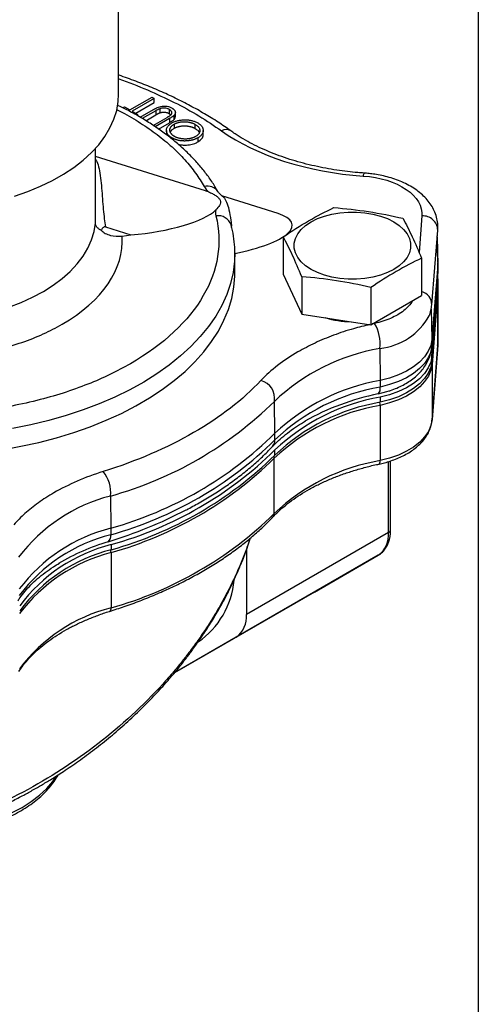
# Model space of a CAD drawing. Header units: inches. Extents: x 0.5 to 21.5, y 0.5 to 16.5.
# Tile 12 of 13: x 19.7 to 21.5, y 10.4 to 14.3. Entities that reach past the tile are written whole.
import ezdxf

# ---------------------------------------------------------------- set-up
doc = ezdxf.new("R2010")
doc.units = ezdxf.units.IN
doc.header["$LTSCALE"] = 2
doc.header["$MEASUREMENT"] = 0
doc.linetypes.add('SLD-Solid', pattern=[0])
doc.layers.add('TEXT', color=140, linetype='SLD-Solid', lineweight=25)

msp = doc.modelspace()

# ---------------------------------------------------------------- linework, layer by layer
for p, q in [((20.0756, 14.0194), (20.0756, 15.1217)), ((20.1203, 13.9565), (20.2077, 14.0069)), ((20.2165, 14.0019), (20.129, 13.9514)), ((20.2077, 14.0069), (20.2165, 14.0019)), ((20.2165, 13.9856), (20.2165, 14.0019)), ((20.0923, 13.9648), (20.0991, 13.9687)), ((20.0991, 13.9687), (20.1203, 13.9565)), ((20.1432, 13.9433), (20.2165, 13.9856)), ((20.1607, 13.9279), (20.2141, 13.9587)), ((20.2385, 13.9615), (20.2385, 13.9452)), ((20.276, 13.9589), (20.276, 13.9426)), ((20.129, 13.9514), (20.1503, 13.9392)), ((20.1503, 13.9392), (20.1455, 13.9364)), ((20.1503, 13.9392), (20.1503, 13.9337)), ((20.2224, 13.9534), (20.1693, 13.9227)), ((20.1829, 13.9142), (20.2224, 13.9371)), ((20.2124, 13.8957), (20.2674, 13.9274)), ((20.2766, 13.9227), (20.2203, 13.8902)), ((20.2224, 13.9534), (20.2224, 13.9371)), ((20.276, 13.9426), (20.282, 13.9374)), ((20.2766, 13.9227), (20.2766, 13.9063)), ((20.2954, 13.9192), (20.2954, 13.9355)), ((20.3001, 13.9297), (20.3001, 13.946)), ((20.2331, 13.8812), (20.2766, 13.9063)), ((20.2951, 13.9002), (20.2951, 13.8839)), ((20.3791, 13.8831), (20.3791, 13.8994)), ((20.2649, 13.8758), (20.2649, 13.8595)), ((20.2871, 13.8458), (20.2871, 13.841)), ((20.3893, 13.8464), (20.3893, 13.8301)), ((20.4104, 13.8593), (20.4104, 13.8756)), ((19.9841, 13.6135), (19.9841, 13.8049)), ((20.419, 13.6365), (19.9841, 13.7724)), ((19.984, 13.6135), (19.9841, 13.6161)), ((20.7067, 13.5467), (20.4847, 13.616)), ((21.2766, 13.5368), (21.2651, 13.3926)), ((20.0239, 13.4934), (20.1243, 13.462)), ((20.5214, 13.504), (20.5218, 13.5039)), ((20.0895, 13.4574), (20.1243, 13.462)), ((20.7274, 13.4543), (20.7274, 13.3066)), ((21.3158, 13.1848), (21.3394, 13.4803)), ((21.3372, 13.4527), (21.3395, 13.3432)), ((21.3398, 13.3542), (21.3376, 13.4582)), ((20.5356, 13.3909), (20.5356, 13.389)), ((20.5356, 13.3122), (20.5356, 13.389)), ((21.2751, 13.3695), (21.2751, 13.2219)), ((21.3395, 13.3432), (21.3159, 13.0477)), ((21.3399, 13.3519), (21.3395, 13.3432)), ((21.3395, 13.3432), (21.3395, 13.3171)), ((21.3398, 13.3542), (21.3399, 13.3519)), ((21.3399, 13.3258), (21.3399, 13.3519)), ((20.7274, 13.3066), (20.8008, 13.1486)), ((20.8008, 13.2962), (20.8008, 13.1486)), ((21.3158, 13.0182), (21.3394, 13.3137)), ((21.3395, 13.3171), (21.3159, 13.0216)), ((21.3391, 13.3138), (21.3394, 13.3258)), ((21.3395, 13.3171), (21.3394, 13.3137)), ((21.3399, 13.3258), (21.3395, 13.3171)), ((21.3161, 12.9817), (21.3395, 13.278)), ((21.3395, 13.2575), (21.3161, 12.9613)), ((21.3395, 13.278), (21.3395, 13.2575)), ((21.3399, 13.2662), (21.3395, 13.2575)), ((21.3399, 13.2662), (21.3399, 13.2866)), ((21.0746, 13.2538), (21.0746, 13.1062)), ((21.0746, 13.1062), (21.2751, 13.2219)), ((21.3395, 13.2446), (21.3167, 12.9495)), ((21.3399, 13.2531), (21.3395, 13.2446)), ((21.3395, 13.2446), (21.3395, 13.0258)), ((21.3399, 13.0343), (21.3399, 13.2531)), ((20.8008, 13.1486), (21.0746, 13.1062)), ((21.3133, 13.1691), (21.3159, 13.0477)), ((21.0894, 13.1117), (21.08, 13.1093)), ((21.3159, 13.0216), (21.3158, 13.0182)), ((21.3159, 13.0477), (21.3159, 13.0216)), ((21.3166, 12.7291), (21.3395, 13.0242)), ((21.3395, 13.0258), (21.3167, 12.7307)), ((21.339, 13.0242), (21.3395, 13.0312)), ((21.3395, 13.0258), (21.3399, 13.0343)), ((21.3395, 13.0242), (21.3395, 13.0258)), ((21.1105, 13.0127), (21.1114, 12.8857)), ((21.3161, 12.9613), (21.3161, 12.9817)), ((21.3167, 12.9495), (21.3167, 12.7307)), ((21.1114, 12.8857), (21.1114, 12.8596)), ((20.6947, 12.6765), (20.6923, 12.8028)), ((21.111, 12.7871), (21.111, 12.5682)), ((21.1115, 12.8196), (21.1115, 12.7992)), ((21.3166, 12.7291), (21.3167, 12.7307)), ((20.6947, 12.6504), (20.6947, 12.6765)), ((20.6947, 12.5902), (20.6947, 12.6106)), ((20.6917, 12.3588), (20.6917, 12.5776)), ((21.1445, 12.284), (21.1445, 12.5647)), ((21.1526, 12.2924), (21.1526, 12.5671)), ((20.0432, 12.4281), (20.0445, 12.3011)), ((20.0445, 12.3011), (20.0445, 12.275)), ((21.1445, 12.284), (20.5816, 11.9591)), ((20.0453, 12.2042), (20.0453, 11.9854)), ((20.0464, 12.2361), (20.0464, 12.2157)), ((20.5816, 12.2148), (20.5816, 11.9591)), ((21.1037, 12.1938), (20.5408, 11.8689)), ((20.851, 12.0479), (21.1037, 12.1938)), ((20.851, 12.0479), (20.2961, 11.7276)), ((20.5408, 11.8689), (20.2961, 11.7276))]:
    msp.add_line(p, q)
at = {"flags": 128}
for points in [[(19.6631, 13.6154), (19.7159, 13.6338), (19.766, 13.6545), (19.8133, 13.6774), (19.8573, 13.7023), (19.8979, 13.7291), (19.9347, 13.7577), (19.9677, 13.7878), (19.9965, 13.8192), (20.0211, 13.8519), (20.0412, 13.8855), (20.0568, 13.92), (20.0678, 13.955), (20.074, 13.9904), (20.0756, 14.0194)], [(20.8377, 13.5138), (20.8627, 13.5263), (20.8904, 13.5366), (20.9204, 13.5445), (20.9521, 13.5499), (20.9848, 13.5526), (21.0178, 13.5526), (21.0504, 13.5499), (21.0821, 13.5445), (21.1121, 13.5366), (21.1398, 13.5263), (21.1648, 13.5138), (21.1864, 13.4994), (21.2042, 13.4834), (21.2179, 13.4661), (21.2272, 13.4478), (21.2319, 13.4289), (21.2319, 13.4099), (21.2272, 13.391), (21.2179, 13.3728), (21.2042, 13.3554), (21.1864, 13.3394), (21.1648, 13.325), (21.1398, 13.3125), (21.1121, 13.3023), (21.0821, 13.2943), (21.0504, 13.289), (21.0178, 13.2863), (20.9848, 13.2863), (20.9521, 13.289), (20.9204, 13.2943), (20.8904, 13.3023), (20.8627, 13.3125), (20.8377, 13.325), (20.8161, 13.3394), (20.7983, 13.3554), (20.7846, 13.3728), (20.7753, 13.391), (20.7706, 13.4099), (20.7706, 13.4289), (20.7753, 13.4478), (20.7846, 13.4661), (20.7983, 13.4834), (20.8161, 13.4994), (20.8377, 13.5138)], [(19.6407, 13.1765), (19.6892, 13.1949), (19.7349, 13.2156), (19.7775, 13.2383), (19.8168, 13.263), (19.8524, 13.2895), (19.8841, 13.3175), (19.9118, 13.347), (19.9352, 13.3777), (19.9541, 13.4094), (19.9685, 13.4418), (19.9783, 13.4749), (19.9833, 13.5083)], [(20.5231, 13.4909), (20.5219, 13.5009), (20.5219, 13.5009)], [(20.5356, 13.389), (20.5344, 13.3579), (20.5288, 13.3136), (20.5185, 13.2696), (20.5035, 13.226), (20.484, 13.183), (20.4599, 13.1408), (20.4315, 13.0995), (20.3987, 13.0593), (20.3617, 13.0203), (20.3207, 12.9827), (20.2757, 12.9466), (20.2271, 12.9122), (20.1749, 12.8795), (20.1193, 12.8488), (20.0606, 12.82), (19.9989, 12.7934), (19.9346, 12.769), (19.8678, 12.747), (19.7987, 12.7273), (19.7278, 12.7101), (19.6551, 12.6954)], [(19.5487, 12.6022), (19.6143, 12.6116), (19.6876, 12.6249), (19.7594, 12.6406), (19.8294, 12.6589), (19.8974, 12.6796), (19.963, 12.7027), (20.0261, 12.728), (20.0864, 12.7555), (20.1436, 12.785), (20.1977, 12.8165), (20.2483, 12.8499), (20.2953, 12.885), (20.3385, 12.9217), (20.3778, 12.9598), (20.4129, 12.9992), (20.4439, 13.0398), (20.4705, 13.0814), (20.4926, 13.1239), (20.5102, 13.1671), (20.5233, 13.2108), (20.5316, 13.2549), (20.5354, 13.2992), (20.5356, 13.3122)], [(21.3386, 13.3034), (21.3388, 13.3015), (21.3395, 13.278)], [(21.3159, 13.0477), (21.3114, 13.0243), (21.3017, 13.0014), (21.2869, 12.9794), (21.2673, 12.9587), (21.2433, 12.9397), (21.2151, 12.9226), (21.1834, 12.9077), (21.1487, 12.8954), (21.1114, 12.8857)], [(21.3159, 13.0216), (21.3114, 12.9981), (21.3017, 12.9752), (21.2869, 12.9533), (21.2673, 12.9326), (21.2433, 12.9135), (21.2151, 12.8964), (21.1834, 12.8816), (21.1487, 12.8692), (21.1114, 12.8596)], [(21.3161, 12.9817), (21.3116, 12.9582), (21.3018, 12.9353), (21.287, 12.9134), (21.2675, 12.8927), (21.2434, 12.8736), (21.2153, 12.8565), (21.1835, 12.8416), (21.1487, 12.8293), (21.1115, 12.8196)], [(21.3167, 12.9495), (21.3122, 12.926), (21.3024, 12.903), (21.2875, 12.8809), (21.2679, 12.8602), (21.2437, 12.841), (21.2154, 12.8239), (21.1835, 12.809), (21.1485, 12.7967), (21.111, 12.7871)], [(21.3161, 12.9613), (21.3116, 12.9378), (21.3018, 12.9149), (21.287, 12.8929), (21.2675, 12.8722), (21.2434, 12.8532), (21.2153, 12.8361), (21.1835, 12.8212), (21.1487, 12.8089), (21.1115, 12.7992)], [(21.1037, 12.8324), (21.1383, 12.8414), (21.1471, 12.8442)], [(21.3167, 12.7307), (21.3122, 12.7072), (21.3024, 12.6842), (21.2875, 12.6621), (21.2679, 12.6413), (21.2437, 12.6222), (21.2154, 12.6051), (21.1835, 12.5902), (21.1485, 12.5778), (21.111, 12.5682)], [(21.1068, 12.5547), (21.1078, 12.5552), (21.1092, 12.557), (21.1102, 12.5598), (21.1108, 12.5636), (21.111, 12.5682)], [(19.3584, 11.0991), (19.3617, 11.0994), (19.4146, 11.1053), (19.4663, 11.114), (19.5165, 11.1254), (19.5646, 11.1394), (19.6104, 11.1558), (19.6533, 11.1746), (19.6931, 11.1956), (19.7294, 11.2186), (19.762, 11.2434), (19.7905, 11.2698), (19.8147, 11.2976), (19.8298, 11.3191)]]:
    msp.add_lwpolyline(points, dxfattribs=at)
for centre, radius, start, end in [((20.501, 13.8435), 0.0357, 58.5636, 120.5114), ((21.0597, 13.6957), 0.0157, 136.4248, 182.2431), ((20.4274, 13.6047), 0.0504, 33.9924, 105.0493), ((20.4692, 13.4819), 0.056, 19.8264, 98.6941), ((21.2813, 13.4789), 0.0581, 1.3868, 94.7032), ((21.263, 13.186), 0.0528, 358.6861, 76.7914), ((21.3185, 13.2446), 0.0211, 0.0496, 14.0532), ((21.0824, 13.2676), 0.2564, 276.2933, 330.6737), ((20.9993, 13.4789), 0.3607, 252.7985, 269.6154), ((20.9383, 13.0277), 0.1728, 355.0212, 29.0513), ((21.2508, 12.2117), 0.8132, 99.9361, 133.3767), ((21.2954, 12.9495), 0.0213, 0.1029, 18.5447), ((20.6207, 12.8154), 0.0727, 350.0295, 75.1934), ((21.2513, 12.0874), 0.8104, 99.9361, 133.3767), ((21.2467, 12.0703), 0.8008, 99.7284, 133.5844), ((21.3004, 11.859), 0.9931, 101.4293, 119.4289), ((21.0803, 12.8537), 0.0316, 317.5257, 10.6106), ((19.6397, 13.8766), 1.5037, 285.5656, 314.429), ((21.2493, 11.986), 0.8129, 99.793, 133.299), ((21.2513, 12.0208), 0.8109, 99.9282, 133.3445), ((21.2467, 12.0095), 0.8013, 99.7208, 133.5518), ((21.0285, 12.7865), 0.0825, 0.4179, 8.6688), ((19.6403, 13.7521), 1.5062, 285.5656, 314.429), ((19.6403, 13.726), 1.5062, 285.5656, 314.429), ((20.6578, 12.6493), 0.0369, 317.7932, 1.7172), ((19.6408, 13.6865), 1.5061, 285.6208, 314.4053), ((19.6401, 13.652), 1.5034, 285.6354, 314.3855), ((19.6408, 13.6661), 1.5061, 285.6208, 314.4053), ((20.6643, 12.5774), 0.0275, 0.4618, 17.6137), ((21.2447, 11.7762), 0.8032, 99.5846, 133.5073), ((19.9145, 12.4427), 0.1295, 353.5329, 39.4955), ((20.2087, 11.7841), 0.6649, 104.4186, 142.7397), ((19.4882, 14.0247), 1.8595, 287.066, 297.3534), ((19.6401, 13.4332), 1.5034, 285.6354, 314.3855), ((20.6739, 12.3581), 0.0179, 317.0617, 2.0744), ((20.2095, 11.6593), 0.6627, 104.4186, 142.7397), ((21.0458, 12.2743), 0.0991, 305.698, 5.6204), ((21.1358, 12.3006), 0.0187, 297.4544, 333.7851), ((21.0165, 12.2899), 0.1361, 340.6061, 1.0458), ((20.2043, 11.6411), 0.6538, 104.1479, 143.0104), ((20.3009, 11.371), 0.9158, 106.9495, 120.3834), ((20.0161, 12.2698), 0.0288, 308.0765, 10.45), ((20.2101, 11.5648), 0.6603, 104.4508, 142.9485), ((20.2107, 11.5971), 0.6598, 104.425, 143.0308), ((20.2055, 11.5845), 0.6509, 104.1506, 143.3053), ((19.9871, 12.2037), 0.0583, 0.5296, 11.1679), ((20.2019, 12.1239), 0.3323, 304.6445, 354.9264), ((20.2049, 11.3538), 0.6515, 104.1778, 143.2214), ((20.0319, 11.9827), 0.0137, 305.2888, 11.3423), ((20.483, 11.9494), 0.0991, 305.698, 5.6204)]:
    msp.add_arc(centre, radius, start, end)
for centre, start_param, end_param in [((20.1479, 13.5567), 0.491214, 0.566009), ((20.1479, 13.5567), 4.609101, 5.94573), ((20.4356, 13.4668), 4.99117, 6.849194)]:
    msp.add_ellipse(centre, major_axis=(0.3276, 0.0365), ratio=0.278958, start_param=start_param, end_param=end_param)
for points, knots in [([(20.5192, 13.8739), (20.5112, 13.8798), (20.4867, 13.8975), (20.4428, 13.9256), (20.3878, 13.9581), (20.3301, 13.9889), (20.27, 14.018), (20.2078, 14.0453), (20.1434, 14.0706), (20.0992, 14.0869), (20.0761, 14.0943), (20.0756, 14.0944)], [0, 0, 0, 0, 0.065048, 0.198531, 0.331948, 0.465272, 0.598479, 0.731549, 0.864456, 0.997174, 1, 1, 1, 1]), ([(20.0756, 14.0793), (20.0756, 14.0793), (20.1156, 14.0667), (20.1899, 14.0363), (20.2967, 13.9878), (20.3953, 13.9338), (20.4537, 13.8941), (20.4829, 13.8743)], [0, 0, 0, 0, 0.000445, 0.251124, 0.501768, 0.751482, 1, 1, 1, 1]), ([(20.0676, 13.9579), (20.0747, 13.9545), (20.1084, 13.9382), (20.1626, 13.9053), (20.2293, 13.8595), (20.2879, 13.8107), (20.3385, 13.7599), (20.3815, 13.7075), (20.4034, 13.6713), (20.4143, 13.6533)], [0, 0, 0, 0, 0.043456, 0.206166, 0.368282, 0.52965, 0.688319, 0.845155, 1, 1, 1, 1]), ([(20.4689, 13.6326), (20.4659, 13.6381), (20.4557, 13.657), (20.4346, 13.6881), (20.4058, 13.726), (20.3733, 13.7627), (20.3376, 13.7983), (20.2987, 13.8325), (20.2568, 13.8653), (20.212, 13.8966), (20.1645, 13.9262), (20.1172, 13.9529), (20.0847, 13.9688), (20.0699, 13.9761)], [0, 0, 0, 0, 0.040097, 0.136666, 0.233675, 0.331032, 0.428642, 0.526416, 0.624275, 0.722153, 0.819996, 0.917753, 1, 1, 1, 1]), ([(20.2141, 13.9587), (20.219, 13.9615), (20.2241, 13.9642), (20.2324, 13.9677), (20.2353, 13.9687), (20.2413, 13.9705), (20.2446, 13.9712), (20.2513, 13.972), (20.2547, 13.9721), (20.2616, 13.9719), (20.265, 13.9717), (20.2715, 13.9705), (20.2747, 13.9697), (20.2804, 13.9676), (20.283, 13.9663), (20.2855, 13.965)], [0, 0, 0, 0, 0.25, 0.25, 0.375, 0.375, 0.5, 0.5, 0.625, 0.625, 0.75, 0.75, 0.875, 0.875, 1, 1, 1, 1]), ([(20.2385, 13.9615), (20.2354, 13.9605), (20.2328, 13.9591), (20.2275, 13.9563), (20.2249, 13.9548), (20.2224, 13.9534)], [0, 0, 0, 0, 0.5, 0.5, 1, 1, 1, 1]), ([(20.276, 13.9589), (20.2747, 13.9596), (20.2735, 13.9602), (20.2707, 13.9614), (20.2693, 13.9619), (20.2647, 13.9632), (20.2615, 13.9638), (20.2547, 13.9643), (20.2513, 13.9642), (20.2463, 13.9635), (20.2447, 13.9632), (20.2415, 13.9625), (20.24, 13.962), (20.2385, 13.9615)], [0, 0, 0, 0, 0.125, 0.125, 0.25, 0.25, 0.5, 0.5, 0.75, 0.75, 0.875, 0.875, 1, 1, 1, 1]), ([(20.2799, 13.9351), (20.2807, 13.9358), (20.2822, 13.9369), (20.284, 13.9388), (20.2853, 13.9407), (20.2862, 13.9426), (20.2866, 13.9446), (20.2864, 13.9466), (20.2857, 13.9488), (20.2845, 13.9511), (20.2829, 13.9533), (20.281, 13.9553), (20.2787, 13.9572), (20.2769, 13.9583), (20.276, 13.9589)], [0, 0, 0, 0, 0.086898, 0.167753, 0.244964, 0.31813, 0.392337, 0.4701, 0.554266, 0.644399, 0.736918, 0.826197, 0.913693, 1, 1, 1, 1]), ([(20.2855, 13.965), (20.2864, 13.9644), (20.2882, 13.9633), (20.2907, 13.9616), (20.2928, 13.9598), (20.2947, 13.958), (20.2963, 13.9562), (20.2976, 13.9543), (20.2987, 13.9524), (20.2994, 13.9504), (20.2999, 13.9485), (20.3001, 13.9465), (20.3001, 13.9446), (20.2997, 13.9427), (20.2991, 13.9409), (20.2981, 13.939), (20.2969, 13.9372), (20.2959, 13.9361), (20.2954, 13.9355)], [0, 0, 0, 0, 0.071184, 0.139662, 0.206344, 0.271408, 0.335461, 0.39832, 0.460631, 0.523264, 0.585019, 0.645206, 0.704252, 0.762968, 0.821064, 0.880088, 0.939381, 1, 1, 1, 1]), ([(20.2224, 13.9371), (20.2233, 13.9376), (20.2251, 13.9386), (20.2276, 13.94), (20.2299, 13.9413), (20.2321, 13.9424), (20.234, 13.9433), (20.2357, 13.9441), (20.2371, 13.9447), (20.2381, 13.9451), (20.2385, 13.9452)], [0, 0, 0, 0, 0.179921, 0.344436, 0.493598, 0.626189, 0.742198, 0.844379, 0.930165, 1, 1, 1, 1]), ([(20.2385, 13.9452), (20.2396, 13.9456), (20.2417, 13.9462), (20.245, 13.947), (20.2483, 13.9475), (20.2516, 13.9478), (20.2549, 13.9478), (20.2582, 13.9477), (20.2615, 13.9473), (20.2647, 13.9468), (20.2678, 13.946), (20.2708, 13.945), (20.2735, 13.9439), (20.2752, 13.943), (20.276, 13.9426)], [0, 0, 0, 0, 0.090527, 0.176836, 0.260722, 0.342264, 0.422898, 0.503685, 0.584774, 0.668212, 0.75223, 0.834692, 0.917107, 1, 1, 1, 1]), ([(20.2674, 13.9274), (20.2682, 13.9279), (20.2698, 13.9288), (20.272, 13.9301), (20.2739, 13.9313), (20.2756, 13.9323), (20.2771, 13.9332), (20.2783, 13.934), (20.2792, 13.9346), (20.2797, 13.935), (20.2799, 13.9351)], [0, 0, 0, 0, 0.191079, 0.362605, 0.516099, 0.650038, 0.765977, 0.862374, 0.940842, 1, 1, 1, 1]), ([(20.2954, 13.9355), (20.295, 13.9351), (20.2942, 13.9343), (20.2927, 13.933), (20.2908, 13.9316), (20.2886, 13.9301), (20.2861, 13.9284), (20.2832, 13.9266), (20.2801, 13.9247), (20.2778, 13.9233), (20.2766, 13.9227)], [0, 0, 0, 0, 0.07813, 0.169465, 0.274335, 0.39211, 0.523687, 0.668365, 0.827132, 1, 1, 1, 1]), ([(20.2766, 13.9063), (20.2778, 13.907), (20.2801, 13.9083), (20.2832, 13.9103), (20.2861, 13.9121), (20.2886, 13.9137), (20.2908, 13.9153), (20.2927, 13.9167), (20.2942, 13.918), (20.295, 13.9188), (20.2954, 13.9192)], [0, 0, 0, 0, 0.172868, 0.331635, 0.476313, 0.60789, 0.725665, 0.830535, 0.92187, 1, 1, 1, 1]), ([(20.2864, 13.9052), (20.2882, 13.9062), (20.2917, 13.9082), (20.2975, 13.9107), (20.3035, 13.9128), (20.3098, 13.9146), (20.3164, 13.916), (20.3232, 13.9169), (20.3303, 13.9175), (20.3376, 13.9177), (20.3448, 13.9175), (20.3519, 13.917), (20.3587, 13.916), (20.3653, 13.9147), (20.3716, 13.9129), (20.3776, 13.9108), (20.3834, 13.9083), (20.3869, 13.9063), (20.3887, 13.9054)], [0, 0, 0, 0, 0.065234, 0.128584, 0.190343, 0.251408, 0.312206, 0.373614, 0.436264, 0.500407, 0.564535, 0.627137, 0.688338, 0.74924, 0.810076, 0.871656, 0.934766, 1, 1, 1, 1]), ([(20.2954, 13.9192), (20.2976, 13.9218), (20.3004, 13.9252), (20.2997, 13.9289), (20.2996, 13.9297)], [0, 0, 0, 0, 0.783557, 1, 1, 1, 1]), ([(20.2871, 13.8458), (20.2853, 13.8468), (20.2818, 13.8489), (20.2773, 13.8523), (20.2735, 13.8559), (20.2704, 13.8596), (20.2679, 13.8634), (20.2662, 13.8674), (20.2651, 13.8715), (20.2648, 13.8756), (20.2651, 13.8798), (20.2661, 13.8839), (20.2678, 13.8878), (20.2701, 13.8916), (20.2731, 13.8953), (20.2769, 13.8988), (20.2813, 13.9021), (20.2847, 13.9042), (20.2864, 13.9052)], [0, 0, 0, 0, 0.066567, 0.130742, 0.193348, 0.254998, 0.316119, 0.377264, 0.4394, 0.502805, 0.566356, 0.628251, 0.689107, 0.749358, 0.81018, 0.871617, 0.934873, 1, 1, 1, 1]), ([(20.2966, 13.8518), (20.2957, 13.8523), (20.2939, 13.8534), (20.2914, 13.8552), (20.2891, 13.857), (20.2869, 13.8589), (20.2851, 13.8609), (20.2834, 13.863), (20.2819, 13.8652), (20.2807, 13.8674), (20.2797, 13.8696), (20.279, 13.8719), (20.2785, 13.8741), (20.2782, 13.8763), (20.2783, 13.8785), (20.2785, 13.8807), (20.2791, 13.8829), (20.2799, 13.885), (20.2809, 13.8871), (20.2822, 13.8892), (20.2838, 13.8912), (20.2855, 13.8931), (20.2876, 13.895), (20.2899, 13.8968), (20.2923, 13.8985), (20.2942, 13.8996), (20.2951, 13.9002)], [0, 0, 0, 0, 0.042616, 0.084827, 0.126752, 0.168882, 0.210819, 0.253027, 0.295951, 0.339216, 0.382443, 0.424784, 0.466558, 0.507635, 0.548218, 0.588905, 0.629493, 0.670357, 0.711274, 0.751771, 0.792041, 0.832561, 0.873537, 0.914877, 0.957088, 1, 1, 1, 1]), ([(20.2807, 13.8693), (20.2823, 13.8722), (20.2852, 13.8776), (20.2919, 13.8818), (20.2951, 13.8839)], [0, 0, 0, 0, 0.523868, 1, 1, 1, 1]), ([(20.2951, 13.9002), (20.2961, 13.9007), (20.298, 13.9018), (20.3011, 13.9032), (20.3042, 13.9046), (20.3075, 13.9058), (20.3109, 13.9068), (20.3144, 13.9077), (20.3179, 13.9085), (20.3216, 13.9091), (20.3254, 13.9096), (20.3292, 13.9099), (20.3329, 13.9101), (20.3368, 13.9101), (20.3406, 13.91), (20.3444, 13.9097), (20.3482, 13.9093), (20.352, 13.9087), (20.3558, 13.908), (20.3595, 13.9072), (20.363, 13.9062), (20.3665, 13.9051), (20.3698, 13.9039), (20.3731, 13.9025), (20.3762, 13.901), (20.3781, 13.8999), (20.3791, 13.8994)], [0, 0, 0, 0, 0.04305, 0.0854, 0.126881, 0.167995, 0.208931, 0.249605, 0.290489, 0.331514, 0.372725, 0.413228, 0.453798, 0.494445, 0.535151, 0.575893, 0.617504, 0.659916, 0.702493, 0.744602, 0.786556, 0.828541, 0.870806, 0.913451, 0.956361, 1, 1, 1, 1]), ([(20.2951, 13.8839), (20.2961, 13.8844), (20.298, 13.8855), (20.3011, 13.8869), (20.3042, 13.8882), (20.3075, 13.8894), (20.3109, 13.8905), (20.3144, 13.8914), (20.3179, 13.8922), (20.3216, 13.8928), (20.3254, 13.8932), (20.3292, 13.8936), (20.3329, 13.8938), (20.3368, 13.8938), (20.3406, 13.8937), (20.3444, 13.8934), (20.3482, 13.893), (20.352, 13.8924), (20.3558, 13.8917), (20.3595, 13.8909), (20.363, 13.8899), (20.3665, 13.8888), (20.3698, 13.8875), (20.3731, 13.8862), (20.3762, 13.8847), (20.3781, 13.8836), (20.3791, 13.8831)], [0, 0, 0, 0, 0.04305, 0.0854, 0.126881, 0.167995, 0.208931, 0.249605, 0.290489, 0.331514, 0.372725, 0.413228, 0.453798, 0.494445, 0.535151, 0.575893, 0.617504, 0.659916, 0.702493, 0.744602, 0.786556, 0.828541, 0.870806, 0.913451, 0.956361, 1, 1, 1, 1]), ([(20.3791, 13.8994), (20.3805, 13.8985), (20.3832, 13.8969), (20.3868, 13.8941), (20.3899, 13.8913), (20.3924, 13.8883), (20.3944, 13.8853), (20.3959, 13.882), (20.3968, 13.8787), (20.3972, 13.8753), (20.3971, 13.8719), (20.3964, 13.8686), (20.3952, 13.8654), (20.3933, 13.8623), (20.391, 13.8594), (20.388, 13.8566), (20.3846, 13.8539), (20.3819, 13.8522), (20.3805, 13.8514)], [0, 0, 0, 0, 0.06568, 0.129509, 0.191665, 0.253357, 0.314755, 0.376509, 0.439343, 0.503828, 0.568178, 0.63042, 0.691414, 0.75158, 0.812261, 0.873106, 0.935499, 1, 1, 1, 1]), ([(20.3791, 13.8831), (20.3837, 13.8801), (20.3917, 13.875), (20.3939, 13.8682), (20.3949, 13.8654)], [0, 0, 0, 0, 0.575327, 1, 1, 1, 1]), ([(20.3887, 13.9054), (20.3904, 13.9043), (20.3938, 13.9023), (20.3982, 13.8989), (20.402, 13.8954), (20.405, 13.8917), (20.4074, 13.8879), (20.4091, 13.884), (20.4101, 13.8799), (20.4105, 13.8757), (20.4102, 13.8715), (20.4092, 13.8675), (20.4075, 13.8635), (20.4052, 13.8598), (20.4022, 13.8562), (20.3986, 13.8527), (20.3943, 13.8494), (20.391, 13.8474), (20.3893, 13.8464)], [0, 0, 0, 0, 0.0658189, 0.1297465, 0.192072, 0.2534594, 0.3145696, 0.3762799, 0.4390257, 0.503267, 0.5674928, 0.6297048, 0.6909996, 0.7514517, 0.8120044, 0.8731497, 0.9356355, 1, 1, 1, 1]), ([(20.122, 12.9518), (20.0955, 12.9373), (20.0425, 12.9083), (19.9529, 12.8696), (19.8561, 12.8348), (19.7503, 12.8049), (19.6384, 12.7807), (19.5204, 12.7628), (19.3991, 12.7519), (19.2756, 12.7482), (19.1521, 12.7519), (19.044, 12.7616), (18.9518, 12.7746), (18.8749, 12.7887), (18.7888, 12.8083), (18.6951, 12.8349), (18.5981, 12.8695), (18.509, 12.9085), (18.428, 12.9511), (18.3541, 12.9979), (18.2866, 13.0493), (18.2266, 13.1053), (18.1746, 13.1664), (18.1327, 13.231), (18.1018, 13.2991), (18.0828, 13.3691), (18.0765, 13.4404), (18.0828, 13.5117), (18.0997, 13.5741), (18.1222, 13.6274), (18.1467, 13.6718), (18.1805, 13.7215), (18.2269, 13.7754), (18.2744, 13.8214), (18.3074, 13.846), (18.3167, 13.8529)], [0, 0, 0, 0, 0.0305317, 0.0610664, 0.0934298, 0.1257991, 0.1595115, 0.1932298, 0.2276596, 0.2620953, 0.2965251, 0.3309608, 0.3534575, 0.3759056, 0.3984075, 0.430771, 0.4631402, 0.4936704, 0.5242066, 0.5547368, 0.5852729, 0.6176364, 0.6500056, 0.6837181, 0.7174363, 0.7518661, 0.7863019, 0.8207317, 0.8551674, 0.8776641, 0.9001122, 0.9226141, 0.9549775, 0.9873467, 1, 1, 1, 1]), ([(20.3893, 13.8464), (20.3881, 13.8457), (20.3858, 13.8444), (20.382, 13.8426), (20.3781, 13.841), (20.3741, 13.8395), (20.3699, 13.8382), (20.3656, 13.837), (20.3611, 13.8361), (20.3565, 13.8352), (20.3518, 13.8346), (20.3471, 13.8341), (20.3424, 13.8338), (20.3378, 13.8337), (20.3331, 13.8337), (20.3284, 13.834), (20.3238, 13.8344), (20.3192, 13.835), (20.3146, 13.8358), (20.3102, 13.8368), (20.306, 13.8379), (20.3019, 13.8391), (20.2979, 13.8406), (20.2942, 13.8421), (20.2905, 13.8439), (20.2882, 13.8451), (20.2871, 13.8458)], [0, 0, 0, 0, 0.043209, 0.085873, 0.12812, 0.170152, 0.211918, 0.253753, 0.296006, 0.338443, 0.381015, 0.42282, 0.464089, 0.505126, 0.545975, 0.586985, 0.628339, 0.670084, 0.711992, 0.753039, 0.794049, 0.834886, 0.875498, 0.916547, 0.958004, 1, 1, 1, 1]), ([(20.3805, 13.8514), (20.3795, 13.8509), (20.3776, 13.8498), (20.3745, 13.8483), (20.3714, 13.847), (20.3681, 13.8458), (20.3647, 13.8448), (20.3612, 13.8439), (20.3576, 13.8431), (20.3539, 13.8425), (20.3501, 13.842), (20.3463, 13.8417), (20.3425, 13.8415), (20.3387, 13.8414), (20.3349, 13.8416), (20.331, 13.8418), (20.3272, 13.8422), (20.3233, 13.8428), (20.3195, 13.8435), (20.3158, 13.8443), (20.3123, 13.8452), (20.3088, 13.8463), (20.3056, 13.8475), (20.3025, 13.8488), (20.2994, 13.8502), (20.2976, 13.8513), (20.2966, 13.8518)], [0, 0, 0, 0, 0.0434953, 0.0859935, 0.1279104, 0.1692345, 0.2105968, 0.2514118, 0.292563, 0.3339908, 0.3753456, 0.4161638, 0.4572927, 0.498081, 0.5391268, 0.5806084, 0.6225305, 0.6653936, 0.7083882, 0.7504925, 0.7924156, 0.8337778, 0.8750352, 0.9163678, 0.9579831, 1, 1, 1, 1]), ([(20.3893, 13.8301), (20.3951, 13.8342), (20.4062, 13.8423), (20.4114, 13.8534), (20.4101, 13.8588), (20.41, 13.8592)], [0, 0, 0, 0, 0.49515, 0.957132, 1, 1, 1, 1]), ([(21.0484, 13.7067), (21.0397, 13.7072), (21.0175, 13.7088), (20.9811, 13.7126), (20.9387, 13.7183), (20.8951, 13.7256), (20.8511, 13.7346), (20.8072, 13.7453), (20.7639, 13.7576), (20.7217, 13.7715), (20.6808, 13.787), (20.6415, 13.8039), (20.6041, 13.8221), (20.569, 13.8416), (20.5408, 13.8591), (20.5253, 13.8703), (20.5198, 13.8742)], [0, 0, 0, 0, 0.041827, 0.107301, 0.17735, 0.250225, 0.325204, 0.401713, 0.47934, 0.557782, 0.636812, 0.716265, 0.796021, 0.876001, 0.956167, 1, 1, 1, 1]), ([(20.3115, 13.8205), (20.3182, 13.8192), (20.3325, 13.8165), (20.3558, 13.8181), (20.3756, 13.823), (20.3854, 13.828), (20.3893, 13.8301)], [0, 0, 0, 0, 0.247401, 0.53264, 0.814931, 1, 1, 1, 1]), ([(19.9841, 13.7619), (19.986, 13.759), (19.9916, 13.7505), (19.9987, 13.7247), (20.0045, 13.6884), (20.0082, 13.6469), (20.0112, 13.6042), (20.0144, 13.5628), (20.0186, 13.5248), (20.0221, 13.5039), (20.0239, 13.4934)], [0, 0, 0, 0, 0.069778, 0.202651, 0.338943, 0.468287, 0.598969, 0.733638, 0.866651, 1, 1, 1, 1]), ([(21.0441, 13.6951), (21.1103, 13.6906), (21.1711, 13.6717), (21.2574, 13.613), (21.2797, 13.5752), (21.2766, 13.5368)], [0, 0, 0, 0, 0.5, 0.5, 1, 1, 1, 1]), ([(21.3391, 13.4803), (21.3395, 13.4871), (21.3404, 13.5024), (21.3366, 13.5265), (21.3289, 13.5512), (21.3172, 13.5745), (21.3022, 13.5959), (21.2839, 13.616), (21.2624, 13.6345), (21.2382, 13.651), (21.2119, 13.6654), (21.1839, 13.6776), (21.1548, 13.6877), (21.1257, 13.6954), (21.0983, 13.7009), (21.0738, 13.7042), (21.0577, 13.7061), (21.0495, 13.7064), (21.0483, 13.7064)], [0, 0, 0, 0, 0.055825, 0.125647, 0.198638, 0.266602, 0.336395, 0.407845, 0.480347, 0.553124, 0.625468, 0.6968, 0.766695, 0.83417, 0.896185, 0.948004, 0.992827, 1, 1, 1, 1]), ([(18.5671, 13.672), (18.5657, 13.6707), (18.5503, 13.6565), (18.5269, 13.6268), (18.4978, 13.583), (18.4769, 13.5366), (18.4639, 13.489), (18.4596, 13.4404), (18.4639, 13.3919), (18.4769, 13.3443), (18.4979, 13.2979), (18.5295, 13.2492), (18.5736, 13.1994), (18.6316, 13.1506), (18.6927, 13.1107), (18.7539, 13.0785), (18.8146, 13.0519), (18.8806, 13.0284), (18.9525, 13.008), (19.0287, 12.9915), (19.1089, 12.9793), (19.1915, 12.9719), (19.2756, 12.9694), (19.3596, 12.9719), (19.4422, 12.9793), (19.5224, 12.9915), (19.6068, 13.0097), (19.6929, 13.0353), (19.778, 13.0684), (19.8273, 13.0949), (19.8515, 13.108)], [0, 0, 0, 0, 0.003386, 0.037171, 0.072356, 0.107549, 0.143482, 0.179424, 0.215357, 0.2513, 0.286484, 0.321677, 0.366685, 0.410467, 0.452937, 0.4848, 0.516672, 0.550449, 0.584234, 0.619419, 0.654612, 0.690545, 0.726487, 0.76242, 0.798363, 0.833547, 0.868741, 0.913748, 0.957533, 1, 1, 1, 1]), ([(19.9833, 13.5083), (19.9834, 13.5196), (19.9835, 13.5419), (19.9839, 13.5776), (19.984, 13.6018), (19.984, 13.6135)], [0, 0, 0, 0, 0.347278, 0.685572, 1, 1, 1, 1]), ([(20.432, 13.632), (20.437, 13.6301), (20.442, 13.6279), (20.4514, 13.6232), (20.4559, 13.6206), (20.4641, 13.6151), (20.4677, 13.6122), (20.4736, 13.6058), (20.4759, 13.6025), (20.4786, 13.5957), (20.4791, 13.5922), (20.4784, 13.5855), (20.4773, 13.5821), (20.4721, 13.5727), (20.4665, 13.567), (20.4604, 13.5609)], [0, 0, 0, 0, 0.125, 0.125, 0.25, 0.25, 0.375, 0.375, 0.5, 0.5, 0.625, 0.625, 0.75, 0.75, 1, 1, 1, 1]), ([(20.4908, 13.612), (20.4864, 13.6153), (20.479, 13.6207), (20.4723, 13.6289), (20.4696, 13.6322)], [0, 0, 0, 0, 0.601212, 1, 1, 1, 1]), ([(20.4906, 13.6118), (20.4912, 13.6113), (20.4955, 13.6079), (20.5033, 13.5929), (20.5128, 13.562), (20.5191, 13.5276), (20.5217, 13.5039), (20.5225, 13.4963)], [0, 0, 0, 0, 0.048041, 0.308101, 0.568175, 0.860775, 1, 1, 1, 1]), ([(20.7274, 13.4543), (20.7608, 13.4769), (20.7942, 13.4983), (20.8611, 13.5369), (20.8945, 13.5541), (20.9279, 13.57)], [0, 0, 0, 0, 0.5, 0.5, 1, 1, 1, 1]), ([(20.4604, 13.5609), (20.4598, 13.557), (20.4594, 13.553), (20.4594, 13.5451), (20.4598, 13.5412), (20.4608, 13.5373)], [0, 0, 0, 0, 0.5, 0.5, 1, 1, 1, 1]), ([(20.0058, 13.4802), (20.005, 13.4807), (20.0031, 13.4817), (19.9999, 13.4838), (19.996, 13.4865), (19.9925, 13.4896), (19.9889, 13.4935), (19.986, 13.498), (19.9839, 13.5031), (19.9835, 13.5066), (19.9833, 13.5083)], [0, 0, 0, 0, 0.053466, 0.1366, 0.249677, 0.387444, 0.498544, 0.682483, 0.849737, 1, 1, 1, 1]), ([(20.0239, 13.4934), (20.022, 13.494), (20.0198, 13.494), (20.0159, 13.4925), (20.0142, 13.4911), (20.0099, 13.4868), (20.0078, 13.4835), (20.0058, 13.4802)], [0, 0, 0, 0, 0.25, 0.25, 0.5, 0.5, 1, 1, 1, 1]), ([(20.5356, 13.391), (20.5356, 13.3911), (20.5362, 13.4058), (20.5335, 13.4354), (20.529, 13.4721), (20.5233, 13.4937), (20.5214, 13.5008)], [0, 0, 0, 0, 0.000837, 0.400069, 0.805278, 1, 1, 1, 1]), ([(20.0058, 13.4802), (20.0108, 13.4756), (20.0164, 13.4715), (20.0289, 13.4648), (20.0358, 13.4621), (20.0573, 13.4562), (20.0734, 13.4553), (20.0895, 13.4574)], [0, 0, 0, 0, 0.25, 0.25, 0.5, 0.5, 1, 1, 1, 1]), ([(21.2751, 13.3695), (21.2417, 13.3537), (21.2083, 13.3365), (21.1414, 13.2978), (21.108, 13.2765), (21.0746, 13.2538)], [0, 0, 0, 0, 0.5, 0.5, 1, 1, 1, 1]), ([(21.3397, 13.2531), (21.3398, 13.254), (21.34, 13.2558), (21.3397, 13.2576), (21.3395, 13.2585)], [0, 0, 0, 0, 0.5146256, 1, 1, 1, 1]), ([(21.24, 13.2017), (21.2399, 13.2013), (21.2365, 13.194), (21.2252, 13.1805), (21.2058, 13.1619), (21.1813, 13.1454), (21.1533, 13.1313), (21.1226, 13.1197), (21.1004, 13.1143), (21.0894, 13.1117)], [0, 0, 0, 0, 0.008873, 0.17639, 0.343999, 0.511515, 0.679124, 0.839538, 1, 1, 1, 1]), ([(21.3057, 13.1417), (21.3083, 13.1489), (21.3133, 13.1629), (21.3149, 13.1776), (21.3156, 13.1848)], [0, 0, 0, 0, 0.513331, 1, 1, 1, 1]), ([(21.0703, 13.1069), (21.0487, 13.1017), (20.999, 13.0899), (20.9263, 13.0653), (20.8519, 13.0349), (20.8077, 13.0109), (20.7856, 12.9989)], [0, 0, 0, 0, 0.204569, 0.469723, 0.734846, 1, 1, 1, 1]), ([(21.1466, 12.8441), (21.1486, 12.8448), (21.1594, 12.8481), (21.178, 12.8557), (21.2022, 12.8672), (21.225, 12.8807), (21.2461, 12.8959), (21.2651, 12.913), (21.2816, 12.9317), (21.2953, 12.952), (21.3059, 12.9738), (21.3132, 12.9963), (21.3149, 13.0118), (21.3158, 13.0193)], [0, 0, 0, 0, 0.021659, 0.115941, 0.212267, 0.310202, 0.409318, 0.509058, 0.608893, 0.708375, 0.807382, 0.906288, 1, 1, 1, 1]), ([(20.6856, 12.6245), (20.6888, 12.6281), (20.6997, 12.6401), (20.7216, 12.6598), (20.7511, 12.6835), (20.7823, 12.7055), (20.8049, 12.719), (20.8155, 12.7253)], [0, 0, 0, 0, 0.0988376, 0.3311338, 0.5629001, 0.794444, 1, 1, 1, 1]), ([(21.1067, 12.5548), (21.1138, 12.5564), (21.1299, 12.5599), (21.1538, 12.5672), (21.1787, 12.5764), (21.2025, 12.5872), (21.2249, 12.5996), (21.2456, 12.6135), (21.2642, 12.6289), (21.2805, 12.6457), (21.2942, 12.6639), (21.3051, 12.6834), (21.3125, 12.704), (21.3163, 12.7195), (21.3163, 12.7279), (21.3163, 12.7291)], [0, 0, 0, 0, 0.063027, 0.141171, 0.22139, 0.303125, 0.386013, 0.469819, 0.554348, 0.639431, 0.724964, 0.810944, 0.89761, 0.985607, 1, 1, 1, 1]), ([(20.3443, 12.374), (20.361, 12.3829), (20.3963, 12.4017), (20.4475, 12.4323), (20.4983, 12.4655), (20.5465, 12.5002), (20.5922, 12.5364), (20.6347, 12.574), (20.6657, 12.6035), (20.6814, 12.6208), (20.6849, 12.6247)], [0, 0, 0, 0, 0.12361, 0.262223, 0.401155, 0.540371, 0.679836, 0.819526, 0.959423, 1, 1, 1, 1]), ([(20.6875, 12.346), (20.6921, 12.3509), (20.7048, 12.3646), (20.7291, 12.3861), (20.76, 12.4104), (20.794, 12.4335), (20.8306, 12.4553), (20.8698, 12.4757), (20.9114, 12.4945), (20.955, 12.5117), (21.0005, 12.5272), (21.0477, 12.5408), (21.0832, 12.5499), (21.1033, 12.5538), (21.1068, 12.5545)], [0, 0, 0, 0, 0.052637, 0.14597, 0.239147, 0.332235, 0.425254, 0.518221, 0.611122, 0.703918, 0.796532, 0.888834, 0.980591, 1, 1, 1, 1]), ([(19.8183, 12.4405), (19.7976, 12.4278), (19.7561, 12.4022), (19.7032, 12.3599), (19.6748, 12.3296), (19.6608, 12.3147)], [0, 0, 0, 0, 0.336879, 0.673798, 1, 1, 1, 1]), ([(20.0397, 11.9716), (20.0591, 11.9778), (20.1, 11.991), (20.1605, 12.0131), (20.2215, 12.0377), (20.2808, 12.0639), (20.3381, 12.0919), (20.3933, 12.1215), (20.4463, 12.1527), (20.4968, 12.1853), (20.5447, 12.2194), (20.5901, 12.2549), (20.6324, 12.2918), (20.6647, 12.3222), (20.6817, 12.3408), (20.6867, 12.3462)], [0, 0, 0, 0, 0.071838, 0.151881, 0.232288, 0.313001, 0.393973, 0.475167, 0.556555, 0.638118, 0.719843, 0.80172, 0.883748, 0.965931, 1, 1, 1, 1]), ([(19.0553, 11.0342), (19.0899, 11.0389), (19.1612, 11.0487), (19.266, 11.0729), (19.3654, 11.1015), (19.4535, 11.1321), (19.5302, 11.1628), (19.5956, 11.1919), (19.651, 11.2188), (19.6974, 11.2429), (19.736, 11.2642), (19.7719, 11.2849), (19.8115, 11.3087), (19.8607, 11.3401), (19.9185, 11.3795), (19.9807, 11.4253), (20.0435, 11.4754), (20.1052, 11.5288), (20.1651, 11.585), (20.2189, 11.6399), (20.2651, 11.6907), (20.3028, 11.735), (20.3346, 11.7747), (20.364, 11.8133), (20.3916, 11.8517), (20.4198, 11.8933), (20.4481, 11.9379), (20.477, 11.9868), (20.5035, 12.0358), (20.5253, 12.0796), (20.5418, 12.1155), (20.5542, 12.1441), (20.5649, 12.1703), (20.5759, 12.1986), (20.5872, 12.2297), (20.5943, 12.2517), (20.5976, 12.2621)], [0, 0, 0, 0, 0.050442, 0.104075, 0.15276, 0.196398, 0.234883, 0.268129, 0.296311, 0.320576, 0.341053, 0.357714, 0.378324, 0.405473, 0.439225, 0.476188, 0.513949, 0.552493, 0.591802, 0.631096, 0.66299, 0.691272, 0.715934, 0.737625, 0.762803, 0.786185, 0.812722, 0.842396, 0.872459, 0.898068, 0.918144, 0.934175, 0.947075, 0.962779, 0.982358, 1, 1, 1, 1]), ([(20.5947, 12.2596), (20.5912, 12.2478), (20.5823, 12.2185), (20.5636, 12.1712), (20.5404, 12.1168), (20.5132, 12.0601), (20.4818, 12.0015), (20.4502, 11.948), (20.4188, 11.8991), (20.3883, 11.8546), (20.3578, 11.813), (20.3261, 11.7723), (20.2918, 11.7304), (20.2648, 11.7001), (20.25, 11.6835)], [0, 0, 0, 0, 0.058326, 0.144625, 0.235293, 0.330334, 0.429752, 0.533549, 0.60608, 0.684527, 0.768893, 0.828802, 0.905838, 1, 1, 1, 1]), ([(21.104, 12.1946), (21.107, 12.1963), (21.1158, 12.2012), (21.1273, 12.213), (21.1381, 12.2282), (21.1427, 12.2396), (21.1448, 12.2449)], [0, 0, 0, 0, 0.156073, 0.461142, 0.746451, 1, 1, 1, 1]), ([(19.6764, 12.0129), (19.679, 12.0172), (19.6871, 12.0301), (19.7043, 12.0516), (19.7277, 12.0769), (19.7542, 12.1015), (19.7839, 12.1251), (19.8128, 12.1456), (19.8328, 12.1576), (19.841, 12.1625)], [0, 0, 0, 0, 0.080058, 0.243602, 0.405957, 0.567608, 0.72889, 0.890017, 1, 1, 1, 1]), ([(19.6805, 11.7333), (19.6845, 11.7394), (19.6943, 11.7549), (19.714, 11.7789), (19.7388, 11.8051), (19.7669, 11.8305), (19.7979, 11.8547), (19.8319, 11.8778), (19.8685, 11.8996), (19.9077, 11.9199), (19.9492, 11.9388), (19.993, 11.9559), (20.0234, 11.9668), (20.0395, 11.9714), (20.0398, 11.9715)], [0, 0, 0, 0, 0.0630943, 0.1574353, 0.2513687, 0.3450415, 0.4385583, 0.5319851, 0.6253432, 0.7186483, 0.811888, 0.9050217, 0.997973, 1, 1, 1, 1]), ([(20.25, 11.6835), (20.1729, 11.5988), (20.0867, 11.5194), (19.9008, 11.3756), (19.8011, 11.3113), (19.5937, 11.2012), (19.486, 11.1554), (19.2688, 11.0852), (19.1592, 11.0607), (19.0517, 11.0474)], [0, 0, 0, 0, 0.25, 0.25, 0.5, 0.5, 0.75, 0.75, 1, 1, 1, 1]), ([(19.2987, 11.0832), (19.308, 11.0834), (19.3242, 11.0837), (19.3516, 11.0855), (19.3813, 11.0881), (19.4164, 11.0925), (19.4525, 11.0984), (19.4895, 11.1061), (19.5267, 11.1155), (19.5634, 11.1266), (19.5993, 11.1395), (19.634, 11.154), (19.6671, 11.1702), (19.6984, 11.1879), (19.7277, 11.2071), (19.7547, 11.2278), (19.7792, 11.2498), (19.8012, 11.2731), (19.82, 11.2978), (19.8317, 11.3151), (19.8362, 11.3245), (19.8364, 11.325)], [0, 0, 0, 0, 0.039161, 0.068104, 0.116072, 0.165714, 0.218799, 0.274001, 0.33079, 0.388748, 0.447584, 0.507093, 0.567127, 0.627583, 0.688392, 0.749505, 0.810882, 0.872509, 0.934393, 0.996565, 1, 1, 1, 1])]:
    msp.add_open_spline(points, degree=3, knots=knots)
for points in [[(20.4829, 13.8743), (20.6222, 13.7746), (20.8236, 13.7103), (21.0441, 13.6951)], [(20.4143, 13.6533), (20.4186, 13.6457), (20.4249, 13.6387), (20.432, 13.632)], [(20.9279, 13.57), (20.9735, 13.5663), (21.0648, 13.5563), (21.1561, 13.5381), (21.2017, 13.5276)], [(20.4608, 13.5373), (20.5135, 13.3223), (20.388, 13.1054), (20.122, 12.9518)], [(21.2017, 13.5276), (21.2139, 13.5047), (21.2384, 13.4561), (21.2629, 13.3993), (21.2751, 13.3695)], [(19.8515, 13.108), (20.0115, 13.2003), (20.0977, 13.3269), (20.0895, 13.4574)], [(20.8008, 13.2962), (20.7886, 13.3259), (20.7641, 13.3828), (20.7397, 13.4313), (20.7274, 13.4543)], [(21.0746, 13.2538), (21.029, 13.2643), (20.9377, 13.2825), (20.8464, 13.2925), (20.8008, 13.2962)], [(20.7856, 12.9989), (20.7276, 12.9654), (20.6783, 12.9273), (20.6393, 12.8857)], [(20.6393, 12.8857), (20.496, 12.733), (20.2789, 12.6077), (20.0144, 12.525)], [(20.0144, 12.525), (19.9424, 12.5024), (19.8763, 12.474), (19.8183, 12.4405)]]:
    msp.add_open_spline(points, degree=3)
at = {"layer": 'TEXT'}
msp.add_line((21.5, 16.5), (21.5, 0.5), dxfattribs=at)

doc.saveas('drawing.dxf')
